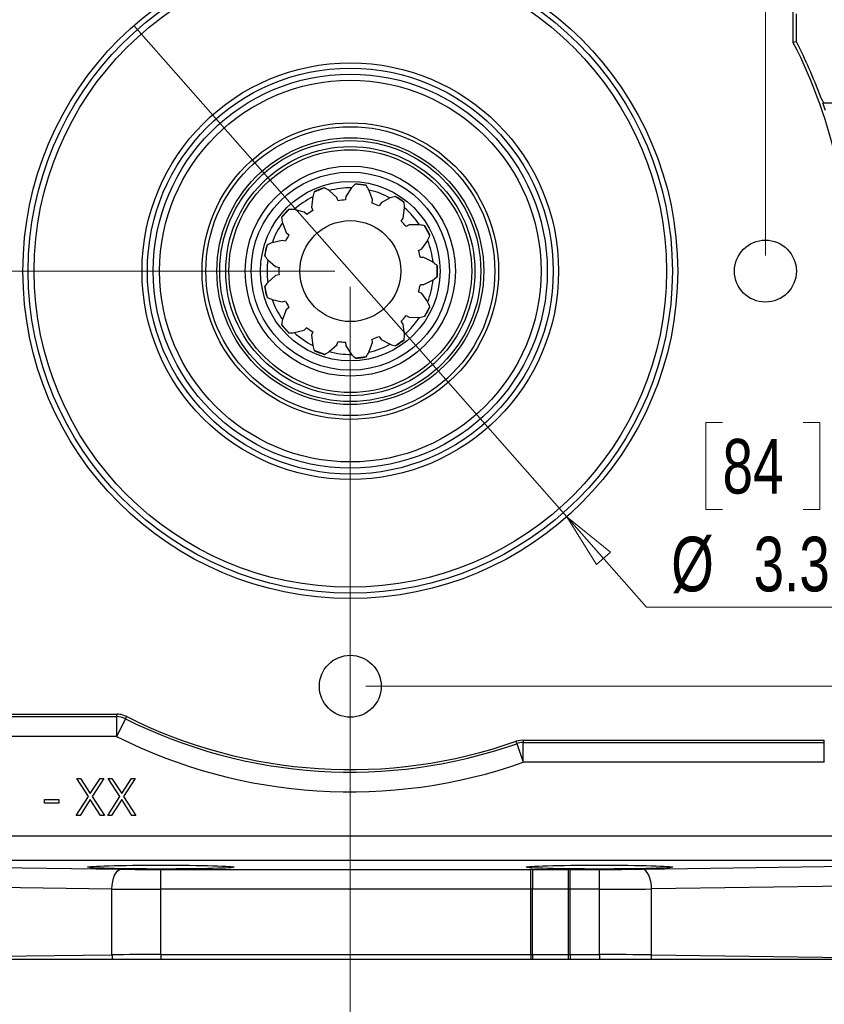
# Model space of a CAD drawing. Header units: inches. Extents: x 0.6 to 16.3, y 0.2 to 11.5.
# Tile 4 of 33: x 3.3 to 5.4, y 4.3 to 6.8. Entities that reach past the tile are written whole.
import ezdxf

# ---------------------------------------------------------------- set-up
doc = ezdxf.new("R2010")
doc.units = ezdxf.units.IN
doc.header["$MEASUREMENT"] = 0
doc.styles.add('SLDTEXTSTYLE0', font='TXT', dxfattribs={"width": 0.75})
doc.dimstyles.new('SLDDIMSTYLE0', dxfattribs={"dimtxt": 0.137795, "dimasz": 0.14, "dimexe": 0, "dimexo": 0.0625, "dimgap": 0.034449, "dimtad": 0, "dimtih": 1, "dimtoh": 1, "dimdec": 1, "dimlfac": 2, "dimrnd": 1e-09, "dimzin": 12, "dimdsep": 46, "dimtxsty": 'SLDTEXTSTYLE0', "dimblk1": 'CLOSED', "dimblk2": 'CLOSED', "dimsah": 1, "dimcen": 0.09, "dimadec": 0, "dimazin": 3, "dimtfac": 1, "dimtdec": 1, "dimtofl": 0, "dimtmove": 0, "dimatfit": 3, "dimldrblk": 'CLOSED', "dimfxl": 0, "dimfrac": 2, "dimtolj": 1, "dimtzin": 12, "dimarcsym": 0})
doc.dimstyles.new('SLDDIMSTYLE2', dxfattribs={"dimtxt": 0.137795, "dimasz": 0.14, "dimexe": 0, "dimexo": 0.0625, "dimgap": 0.034449, "dimtad": 1, "dimdec": 1, "dimlfac": 2, "dimrnd": 1e-09, "dimzin": 12, "dimdsep": 46, "dimtxsty": 'SLDTEXTSTYLE0', "dimblk1": 'CLOSED', "dimblk2": 'CLOSED', "dimsah": 1, "dimcen": 0.09, "dimadec": 0, "dimazin": 3, "dimtfac": 1, "dimtofl": 0, "dimtmove": 0, "dimatfit": 3, "dimldrblk": 'CLOSED', "dimfxl": 0, "dimfrac": 2, "dimtolj": 1, "dimtzin": 12, "dimarcsym": 0})
doc.dimstyles.new('SLDDIMSTYLE3', dxfattribs={"dimtxt": 0.137795, "dimasz": 0.14, "dimexe": 0, "dimexo": 0.0625, "dimgap": 0.034449, "dimtad": 0, "dimtih": 1, "dimtoh": 1, "dimdec": 1, "dimlfac": 2, "dimrnd": 1e-09, "dimzin": 12, "dimdsep": 46, "dimtxsty": 'SLDTEXTSTYLE0', "dimblk1": 'CLOSED', "dimblk2": 'CLOSED', "dimsah": 1, "dimcen": 0.09, "dimadec": 0, "dimazin": 3, "dimtfac": 1, "dimtofl": 0, "dimtmove": 0, "dimatfit": 3, "dimldrblk": 'CLOSED', "dimfxl": 0, "dimfrac": 2, "dimtolj": 1, "dimtzin": 12, "dimarcsym": 0})
doc.dimstyles.new('SLDDIMSTYLE4', dxfattribs={"dimtxt": 0.137795, "dimasz": 0.14, "dimexe": 0, "dimexo": 0.0625, "dimgap": 0.034449, "dimtad": 0, "dimtih": 1, "dimtoh": 1, "dimdec": 1, "dimlfac": 2, "dimrnd": 1e-09, "dimzin": 12, "dimdsep": 46, "dimtxsty": 'SLDTEXTSTYLE0', "dimblk1": 'NONE', "dimblk2": 'CLOSED', "dimsah": 1, "dimcen": 0, "dimadec": 0, "dimazin": 3, "dimtfac": 1, "dimtdec": 1, "dimtmove": 0, "dimatfit": 3, "dimldrblk": 'NONE', "dimfxl": 0, "dimfrac": 2, "dimtolj": 1, "dimtzin": 12, "dimarcsym": 0})
doc.dimstyles.new('SLDDIMSTYLE5', dxfattribs={"dimtxt": 0.137795, "dimasz": 0.14, "dimexe": 0, "dimexo": 0.0625, "dimgap": 0.034449, "dimtad": 1, "dimdec": 1, "dimlfac": 2, "dimrnd": 1e-09, "dimzin": 4, "dimdsep": 46, "dimtxsty": 'SLDTEXTSTYLE0', "dimblk1": 'CLOSED', "dimblk2": 'CLOSED', "dimsah": 1, "dimcen": 0.09, "dimadec": 0, "dimazin": 1, "dimtfac": 1, "dimtofl": 0, "dimtmove": 0, "dimatfit": 3, "dimldrblk": 'CLOSED', "dimfxl": 0, "dimfrac": 2, "dimtolj": 1, "dimtzin": 12, "dimarcsym": 0})

# ---------------------------------------------------------------- blocks, each defined once
blk = doc.blocks.new('_Closed')
at = {"color": 0, "linetype": 'ByBlock', "lineweight": -2}
for p, q in [((-1, 0.166667), (0, 0)), ((-1, 0.166667), (-1, -0.166667)), ((0, 0), (-1, -0.166667)), ((0, 0), (-1, 0))]:
    blk.add_line(p, q, dxfattribs=at)
blk = doc.blocks.new('_D_4')
at = {"color": 7, "linetype": 'Continuous', "lineweight": 0}
for p, q in [((4.202, 7.1734), (6.6192, 7.1734)), ((6.5798, 7.1734), (6.5798, 6.1705)), ((6.4271, 6.1426), (6.3851, 6.1426)), ((6.3851, 6.1426), (6.3851, 5.9238)), ((6.7325, 6.1426), (6.7745, 6.1426)), ((6.7745, 6.1426), (6.7745, 5.9238)), ((6.3851, 5.9238), (6.4271, 5.9238)), ((6.7745, 5.9238), (6.7325, 5.9238)), ((6.5798, 5.0789), (6.5798, 5.7176)), ((4.202, 5.0789), (6.6192, 5.0789))]:
    blk.add_line(p, q, dxfattribs=at)
at = {"color": 7, "linetype": 'Continuous', "lineweight": 18, "xscale": 0.14, "yscale": 0.14}
for p, rotation in [((6.5798, 7.1734, 0.8982), 90.0000000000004), ((6.5798, 5.0789, 0.8982), 270.0000000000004)]:
    blk.add_blockref('_Closed', p, dxfattribs=dict(at, rotation=rotation))
at = {"color": 7, "linetype": 'Continuous', "lineweight": 18, "char_height": 0.1378, "attachment_point": 1, "style": 'SLDTEXTSTYLE0'}
for s, insert in [('106', (6.4271, 6.1014)), ('4.2', (6.4525, 5.8953))]:
    blk.add_mtext(s, dxfattribs=dict(at, insert=insert))
blk = doc.blocks.new('_D_5')
at = {"color": 7, "linetype": 'Continuous', "lineweight": 0}
for p, q in [((3.9811, 8.1117), (3.9391, 8.1117)), ((3.9391, 8.1117), (3.9391, 7.893)), ((4.2865, 8.1117), (4.3285, 8.1117)), ((4.3285, 8.1117), (4.3285, 7.893)), ((3.9391, 7.893), (3.9811, 7.893)), ((4.3285, 7.893), (4.2865, 7.893)), ((3.1153, 6.1655), (3.1153, 7.7262)), ((5.2098, 6.1655), (5.2098, 7.7262)), ((3.1153, 7.6868), (5.2098, 7.6868))]:
    blk.add_line(p, q, dxfattribs=at)
at = {"color": 7, "linetype": 'Continuous', "lineweight": 18, "xscale": 0.14, "yscale": 0.14, "rotation": 180.0000000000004}
blk.add_blockref('_Closed', (3.1153, 7.6868, 0.8982), dxfattribs=at)
at = {"color": 7, "linetype": 'Continuous', "lineweight": 18, "xscale": 0.14, "yscale": 0.14}
blk.add_blockref('_Closed', (5.2098, 7.6868, 0.8982), dxfattribs=at)
at = {"color": 7, "linetype": 'Continuous', "lineweight": 18, "char_height": 0.1378, "attachment_point": 1, "style": 'SLDTEXTSTYLE0'}
for s, insert in [('106', (3.9811, 8.0706)), ('4.2', (4.0065, 7.8644))]:
    blk.add_mtext(s, dxfattribs=dict(at, insert=insert))
blk = doc.blocks.new('_D_6')
at = {"color": 7, "linetype": 'Continuous', "lineweight": 0}
for p, q in [((4.1232, 6.1261), (1.8621, 6.1261)), ((1.9015, 6.1261), (1.9015, 5.8795)), ((1.7997, 5.8515), (1.7577, 5.8515)), ((1.7577, 5.8515), (1.7577, 5.6328)), ((2.0033, 5.8515), (2.0453, 5.8515)), ((2.0453, 5.8515), (2.0453, 5.6328)), ((1.7577, 5.6328), (1.7997, 5.6328)), ((2.0453, 5.6328), (2.0033, 5.6328)), ((1.9015, 4.3897), (1.9015, 5.4266)), ((2.4106, 4.3897), (1.8621, 4.3897))]:
    blk.add_line(p, q, dxfattribs=at)
at = {"color": 7, "linetype": 'Continuous', "lineweight": 18, "xscale": 0.14, "yscale": 0.14}
for p, rotation in [((1.9015, 6.1261, 0.8982), 90.0000000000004), ((1.9015, 4.3897, 0.8982), 270.0000000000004)]:
    blk.add_blockref('_Closed', p, dxfattribs=dict(at, rotation=rotation))
at = {"color": 7, "linetype": 'Continuous', "lineweight": 18, "char_height": 0.1378, "attachment_point": 1, "style": 'SLDTEXTSTYLE0'}
for s, insert in [('88', (1.7997, 5.8104)), ('3.5', (1.7742, 5.6042))]:
    blk.add_mtext(s, dxfattribs=dict(at, insert=insert))
blk = doc.blocks.new('_D_7')
at = {"color": 7, "linetype": 'Continuous', "lineweight": 0}
for p, q in [((3.6165, 6.7457), (4.7087, 5.5066)), ((5.1016, 5.744), (5.0596, 5.744)), ((5.0596, 5.744), (5.0596, 5.5252)), ((5.3052, 5.744), (5.3472, 5.744)), ((5.3472, 5.744), (5.3472, 5.5252)), ((5.0596, 5.5252), (5.1016, 5.5252)), ((5.3472, 5.5252), (5.3052, 5.5252)), ((4.7087, 5.5066), (4.9097, 5.2785)), ((4.9097, 5.2785), (5.4346, 5.2785))]:
    blk.add_line(p, q, dxfattribs=at)
at = {"color": 7, "linetype": 'Continuous', "lineweight": 18, "xscale": 0.14, "yscale": 0.14, "rotation": 131.3937990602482}
blk.add_blockref('_Closed', (4.7087, 5.5066, 0.8982), dxfattribs=at)
at = {"color": 7, "linetype": 'Continuous', "lineweight": 18, "char_height": 0.1378, "attachment_point": 1, "style": 'SLDTEXTSTYLE0'}
for s, insert in [('84', (5.1016, 5.7028)), ('%%c', (4.9722, 5.4561)), ('3.3', (5.1801, 5.4561))]:
    blk.add_mtext(s, dxfattribs=dict(at, insert=insert))
blk = doc.blocks.new('_None')
blk = doc.blocks.new('_D_8')
at = {"color": 7, "linetype": 'Continuous', "lineweight": 0}
for p, q in [((4.1626, 6.0868), (4.1626, 3.7199)), ((2.298, 4.3503), (2.298, 3.7199)), ((2.9184, 4.1842), (2.8764, 4.1842)), ((2.8764, 4.1842), (2.8764, 3.9654)), ((3.1221, 4.1842), (3.164, 4.1842)), ((3.164, 4.1842), (3.164, 3.9654)), ((2.8764, 3.9654), (2.9184, 3.9654)), ((3.164, 3.9654), (3.1221, 3.9654)), ((4.1626, 3.7593), (2.298, 3.7593))]:
    blk.add_line(p, q, dxfattribs=at)
at = {"color": 7, "linetype": 'Continuous', "lineweight": 18, "xscale": 0.14, "yscale": 0.14, "rotation": 180.0000000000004}
blk.add_blockref('_Closed', (2.298, 3.7593, 0.8982), dxfattribs=at)
at = {"color": 7, "linetype": 'Continuous', "lineweight": 18, "xscale": 0.14, "yscale": 0.14}
blk.add_blockref('_Closed', (4.1626, 3.7593, 0.8982), dxfattribs=at)
at = {"color": 7, "linetype": 'Continuous', "lineweight": 18, "char_height": 0.1378, "attachment_point": 1, "style": 'SLDTEXTSTYLE0'}
for s, insert in [('95', (2.9184, 4.1431)), ('3.7', (2.893, 3.9369))]:
    blk.add_mtext(s, dxfattribs=dict(at, insert=insert))
blk = doc.blocks.new('_D_9')
at = {"color": 7, "linetype": 'Continuous', "lineweight": 0}
for p, q in [((4.1626, 6.0868), (4.1626, 3.7199)), ((6.1833, 4.3503), (6.1833, 3.7199)), ((5.0507, 4.1842), (5.0087, 4.1842)), ((5.0087, 4.1842), (5.0087, 3.9654)), ((5.3561, 4.1842), (5.3981, 4.1842)), ((5.3981, 4.1842), (5.3981, 3.9654)), ((5.0087, 3.9654), (5.0507, 3.9654)), ((5.3981, 3.9654), (5.3561, 3.9654)), ((4.1626, 3.7593), (6.1833, 3.7593))]:
    blk.add_line(p, q, dxfattribs=at)
at = {"color": 7, "linetype": 'Continuous', "lineweight": 18, "xscale": 0.14, "yscale": 0.14, "rotation": 180.0000000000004}
blk.add_blockref('_Closed', (4.1626, 3.7593, 0.8982), dxfattribs=at)
at = {"color": 7, "linetype": 'Continuous', "lineweight": 18, "xscale": 0.14, "yscale": 0.14}
blk.add_blockref('_Closed', (6.1833, 3.7593, 0.8982), dxfattribs=at)
at = {"color": 7, "linetype": 'Continuous', "lineweight": 18, "char_height": 0.1378, "attachment_point": 1, "style": 'SLDTEXTSTYLE0'}
for s, insert in [('103', (5.0507, 4.1431)), ('4.0', (5.0761, 3.9369))]:
    blk.add_mtext(s, dxfattribs=dict(at, insert=insert))

msp = doc.modelspace()

# ---------------------------------------------------------------- linework, layer by layer
at = {"color": 7, "linetype": 'Continuous', "lineweight": 25}
for p, q in [((5.2802, 6.7024), (5.2802, 7.0451)), ((5.2881, 6.7043), (5.2881, 6.775)), ((5.2881, 6.7043), (5.2802, 6.7024)), ((5.3547, 6.5504), (5.4029, 6.5504)), ((4.1658, 6.3361), (4.1512, 6.3147)), ((4.0678, 6.3135), (4.0649, 6.2878)), ((4.1285, 6.3119), (4.1092, 6.3293)), ((4.1317, 6.3035), (4.1285, 6.3119)), ((4.1512, 6.3147), (4.1501, 6.3057)), ((4.2188, 6.3065), (4.2097, 6.3308)), ((4.263, 6.3106), (4.2401, 6.2984)), ((4.0649, 6.2878), (4.0681, 6.2793)), ((4.2177, 6.2975), (4.2188, 6.3065)), ((4.2401, 6.2984), (4.235, 6.2909)), ((4.2961, 6.2597), (4.2994, 6.2854)), ((4.0461, 6.2748), (4.021, 6.2812)), ((4.0529, 6.2688), (4.0461, 6.2748)), ((4.291, 6.2523), (4.2961, 6.2597)), ((3.9916, 6.248), (4.001, 6.2239)), ((4.3113, 6.2426), (4.3033, 6.2384)), ((4.3372, 6.2428), (4.3113, 6.2426)), ((4.001, 6.2239), (4.0077, 6.2179)), ((3.9904, 6.2037), (3.9651, 6.1976)), ((3.9991, 6.2015), (3.9904, 6.2037)), ((4.3429, 6.1823), (4.3578, 6.2036)), ((4.3349, 6.1781), (4.3429, 6.1823)), ((4.3484, 6.1602), (4.3393, 6.1602)), ((4.3714, 6.1483), (4.3484, 6.1602)), ((3.9545, 6.1546), (3.9741, 6.1375)), ((3.9741, 6.1375), (3.9828, 6.1354)), ((3.9741, 6.1147), (3.9545, 6.0977)), ((3.9828, 6.1169), (3.9741, 6.1147)), ((4.3393, 6.0921), (4.3484, 6.0921)), ((4.3484, 6.0921), (4.3714, 6.104)), ((4.3429, 6.07), (4.3349, 6.0741)), ((4.3578, 6.0487), (4.3429, 6.07)), ((3.9651, 6.0547), (3.9904, 6.0486)), ((3.9904, 6.0486), (3.9991, 6.0508)), ((4.001, 6.0284), (3.9916, 6.0042)), ((4.0077, 6.0344), (4.001, 6.0284)), ((4.3033, 6.0139), (4.3113, 6.0097)), ((4.2961, 5.9926), (4.291, 6)), ((4.2994, 5.9669), (4.2961, 5.9926)), ((4.3113, 6.0097), (4.3372, 6.0095)), ((4.021, 5.9711), (4.0461, 5.9775)), ((4.0461, 5.9775), (4.0529, 5.9835)), ((4.0681, 5.9729), (4.0649, 5.9645)), ((4.0649, 5.9645), (4.0678, 5.9387)), ((4.235, 5.9613), (4.2401, 5.9539)), ((4.1092, 5.923), (4.1285, 5.9404)), ((4.1285, 5.9404), (4.1317, 5.9488)), ((4.1501, 5.9466), (4.1512, 5.9376)), ((4.1512, 5.9376), (4.1658, 5.9162)), ((4.2097, 5.9215), (4.2188, 5.9458)), ((4.2188, 5.9458), (4.2177, 5.9548)), ((4.2401, 5.9539), (4.263, 5.9417)), ((3.2436, 5.0085), (3.5743, 5.0085)), ((3.2436, 5.0023), (3.5729, 5.0023)), ((3.5729, 5.0023), (3.5729, 4.9523)), ((3.5953, 4.997), (3.5729, 4.9523)), ((3.5729, 4.9523), (3.2436, 4.9523)), ((4.5978, 4.9433), (4.5812, 4.9404)), ((4.5978, 4.9433), (5.3584, 4.9433)), ((5.3584, 4.9371), (5.3584, 4.9433)), ((4.5823, 4.9342), (4.5989, 4.8871)), ((4.5989, 4.9371), (5.3584, 4.9371)), ((4.5989, 4.8871), (4.5989, 4.9371)), ((5.3584, 4.8871), (5.3584, 4.9371)), ((5.3584, 4.8871), (4.5989, 4.8871)), ((3.4724, 4.8466), (3.4821, 4.8466)), ((3.5018, 4.8006), (3.4724, 4.8466)), ((3.4821, 4.8466), (3.5067, 4.8082)), ((3.5067, 4.8082), (3.5312, 4.8466)), ((3.5409, 4.8466), (3.5115, 4.8006)), ((3.5312, 4.8466), (3.5409, 4.8466)), ((3.5517, 4.8466), (3.5614, 4.8466)), ((3.5811, 4.8006), (3.5517, 4.8466)), ((3.5614, 4.8466), (3.586, 4.8082)), ((3.586, 4.8082), (3.6105, 4.8466)), ((3.6202, 4.8466), (3.5908, 4.8006)), ((3.6105, 4.8466), (3.6202, 4.8466)), ((3.3913, 4.7937), (3.4273, 4.7937)), ((3.3913, 4.7841), (3.3913, 4.7937)), ((3.4273, 4.7937), (3.4273, 4.7841)), ((3.4712, 4.7528), (3.5018, 4.8006)), ((3.5115, 4.8006), (3.5421, 4.7528)), ((3.5505, 4.7528), (3.5811, 4.8006)), ((3.5908, 4.8006), (3.6214, 4.7528)), ((3.4273, 4.7841), (3.3913, 4.7841)), ((3.5067, 4.7931), (3.4809, 4.7528)), ((3.5324, 4.7528), (3.5067, 4.7931)), ((3.586, 4.7931), (3.5602, 4.7528)), ((3.6117, 4.7528), (3.586, 4.7931)), ((3.4809, 4.7528), (3.4712, 4.7528)), ((3.5421, 4.7528), (3.5324, 4.7528)), ((3.5602, 4.7528), (3.5505, 4.7528)), ((3.6214, 4.7528), (3.6117, 4.7528)), ((2.6897, 4.7017), (5.5669, 4.7017)), ((2.5417, 4.6312), (3.5838, 4.6175)), ((5.5669, 4.6392), (2.6897, 4.6392)), ((4.8988, 4.6176), (5.9483, 4.6325)), ((3.6848, 4.5669), (3.6848, 4.6169)), ((3.6848, 4.6169), (4.6181, 4.6169)), ((4.7169, 4.5669), (4.7169, 4.6169)), ((4.7169, 4.6169), (4.7911, 4.6169)), ((4.7911, 4.5669), (4.7911, 4.6169)), ((3.5614, 4.5675), (2.45, 4.5821)), ((6.0401, 4.5835), (4.9226, 4.5676)), ((3.5614, 4.4016), (3.5614, 4.5675)), ((4.6181, 4.5669), (3.6848, 4.5669)), ((3.6848, 4.4022), (3.6848, 4.5669)), ((4.6181, 4.4022), (4.6181, 4.5669)), ((4.6219, 4.4022), (4.6219, 4.5669)), ((4.7131, 4.4022), (4.7131, 4.5669)), ((4.7169, 4.4022), (4.7169, 4.5669)), ((4.7911, 4.5669), (4.7169, 4.5669)), ((4.7911, 4.4022), (4.7911, 4.5669)), ((4.9226, 4.4015), (4.9226, 4.5676)), ((2.6553, 4.3897), (3.5614, 4.4016)), ((3.6848, 4.4022), (3.6848, 4.3897)), ((3.6848, 4.4022), (4.6181, 4.4022)), ((4.6181, 4.4022), (4.6181, 4.3897)), ((4.7169, 4.4022), (4.7911, 4.4022)), ((4.7911, 4.4022), (4.7911, 4.3897)), ((4.9226, 4.4015), (5.7527, 4.3897)), ((3.562, 4.3897), (2.6553, 4.3897)), ((4.6181, 4.3897), (3.6848, 4.3897)), ((4.6219, 4.3897), (4.6181, 4.3897)), ((4.7131, 4.3897), (4.6219, 4.3897)), ((4.7169, 4.3897), (4.7131, 4.3897)), ((4.7911, 4.3897), (4.7169, 4.3897)), ((5.7527, 4.3897), (4.922, 4.3897))]:
    msp.add_line(p, q, dxfattribs=at)
at = {"color": 8, "linetype": 'Continuous', "lineweight": 25}
for p, q in [((4.2028, 6.3419), (4.1752, 6.3453)), ((4.3821, 6.1261), (4.3817, 6.1401)), ((4.3817, 6.1122), (4.3821, 6.1261)), ((4.1752, 5.907), (4.2028, 5.9104))]:
    msp.add_line(p, q, dxfattribs=at)
at = {"color": 8, "linetype": 'Continuous', "lineweight": 25, "flags": 128}
for points in [[(4.0979, 6.3359), (4.0728, 6.3264), (4.0719, 6.326)], [(4.2985, 6.2985), (4.2957, 6.3007), (4.2756, 6.3143)], [(4.0078, 6.2818), (3.9932, 6.2658), (3.9894, 6.261)], [(4.363, 6.2156), (4.3593, 6.2235), (4.3501, 6.2403)], [(3.9532, 6.1921), (3.9489, 6.1762), (3.9466, 6.1651)], [(3.9466, 6.0872), (3.9489, 6.0761), (3.9532, 6.0602)], [(4.3501, 6.012), (4.3593, 6.0287), (4.363, 6.0367)], [(3.9894, 5.9913), (3.9932, 5.9865), (4.0078, 5.9705)], [(4.2756, 5.938), (4.2957, 5.9516), (4.2985, 5.9538)], [(4.0719, 5.9263), (4.0728, 5.9258), (4.0979, 5.9164)]]:
    msp.add_lwpolyline(points, dxfattribs=at)
at = {"color": 7, "linetype": 'Continuous', "lineweight": 25, "flags": 128}
for points in [[(3.5729, 5.0023), (3.5734, 5.0046), (3.5743, 5.0085)], [(3.5968, 5.0032), (3.596, 4.9998), (3.5959, 4.9993), (3.5953, 4.997)], [(4.5978, 4.9433), (4.5985, 4.9394), (4.5989, 4.9371)], [(4.5823, 4.9342), (4.5817, 4.9377), (4.5812, 4.9404)], [(3.5614, 4.5675), (3.5619, 4.5771), (3.5633, 4.5864), (3.5654, 4.5949), (3.5681, 4.6025), (3.5715, 4.6087), (3.5753, 4.6134), (3.5795, 4.6163), (3.5838, 4.6175)], [(4.6181, 4.5669), (4.6181, 4.5765), (4.6181, 4.5857), (4.6181, 4.5943), (4.6181, 4.6018), (4.6181, 4.608), (4.6181, 4.6127), (4.6181, 4.6157), (4.6181, 4.6169)], [(4.9226, 4.5676), (4.9221, 4.5772), (4.9207, 4.5865), (4.9184, 4.595), (4.9155, 4.6026), (4.9119, 4.6088), (4.9078, 4.6135), (4.9034, 4.6164), (4.8988, 4.6176)], [(4.7169, 4.4022), (4.7169, 4.4006), (4.7169, 4.399), (4.7169, 4.3975), (4.7169, 4.3959), (4.7169, 4.3943), (4.7169, 4.3928), (4.7169, 4.3912), (4.7169, 4.3897)]]:
    msp.add_lwpolyline(points, dxfattribs=at)
at = {"color": 7, "linetype": 'Continuous', "lineweight": 25}
for centre, radius in [((4.1626, 6.1261), 0.8259), ((4.1626, 6.1261), 0.8125), ((4.1626, 6.1261), 0.7975), ((4.1626, 6.1261), 0.5254), ((4.1626, 6.1261), 0.512), ((4.1626, 6.1261), 0.497), ((4.1626, 6.1261), 0.4813), ((4.1626, 6.1261), 0.374), ((4.1626, 6.1261), 0.3644), ((4.1626, 6.1261), 0.3365), ((4.1626, 6.1261), 0.3292), ((4.1626, 6.1261), 0.3143), ((4.1626, 6.1261), 0.3062), ((4.1626, 6.1261), 0.265), ((4.1626, 6.1261), 0.25), ((4.1626, 6.1261), 0.2265), ((4.1626, 6.1261), 0.1273), ((5.2098, 6.1261), 0.0781), ((4.1626, 5.0789), 0.0781)]:
    msp.add_circle(centre, radius, dxfattribs=at)
for centre, radius, start, end in [((4.1626, 6.1261), 1.2574, 11.9374, 27.2768), ((4.1626, 6.1261), 1.2653, 20.3758, 27.1897), ((4.1626, 6.1261), 0.2201, 107.3077, 114.2308), ((4.0545, 6.2488), 0.0973, 55.7362, 64.0087), ((4.1626, 6.1261), 0.21, 89.1303, 104.7159), ((4.2382, 6.2711), 0.0973, 129.8375, 138.1099), ((4.1626, 6.1261), 0.2201, 79.6154, 86.5385), ((4.1239, 6.285), 0.0973, 28.0439, 36.3164), ((4.1626, 6.1261), 0.21, 116.8226, 132.4082), ((4.1622, 6.2897), 0.0973, 157.5298, 165.8022), ((4.1626, 6.1261), 0.21, 61.438, 77.0236), ((4.2969, 6.2194), 0.0973, 102.1452, 110.4176), ((4.1626, 6.1261), 0.2201, 51.9231, 58.8462), ((4.1626, 6.1261), 0.18, 93.9797, 99.8665), ((4.1626, 6.1261), 0.18, 66.2874, 72.1742), ((4.2021, 6.2848), 0.0973, 0.3516, 8.6241), ((4.1626, 6.1261), 0.21, 33.7457, 49.3313), ((4.1626, 6.1261), 0.2201, 135, 141.9231), ((4.0862, 6.2708), 0.0973, 185.2221, 193.4945), ((4.0098, 6.1845), 0.0973, 83.4285, 91.701), ((4.1626, 6.1261), 0.18, 121.672, 127.5588), ((4.1626, 6.1261), 0.21, 144.5149, 160.1005), ((4.1626, 6.1261), 0.18, 38.5951, 44.4819), ((4.3249, 6.1463), 0.0973, 74.4529, 82.7253), ((4.1626, 6.1261), 0.2201, 24.2308, 31.1538), ((4.1626, 6.1261), 0.18, 149.3643, 155.2511), ((4.2713, 6.2483), 0.0973, 332.6593, 340.9318), ((4.1626, 6.1261), 0.2201, 162.6923, 169.6154), ((4.0002, 6.1068), 0.0973, 111.1208, 119.3933), ((4.1626, 6.1261), 0.21, 6.0533, 21.639), ((4.0278, 6.2187), 0.0973, 212.9144, 221.1869), ((4.1626, 6.1261), 0.18, 10.9028, 16.7896), ((4.1626, 6.1261), 0.21, 172.2072, 187.7928), ((4.1626, 6.1261), 0.18, 177.0566, 182.9434), ((4.3156, 6.0685), 0.0973, 46.7606, 55.033), ((4.1626, 6.1261), 0.2201, 356.5385, 3.4615), ((4.3156, 6.1837), 0.0973, 304.967, 313.2394), ((4.0278, 6.0336), 0.0973, 138.8131, 147.0856), ((4.1626, 6.1261), 0.2201, 190.3846, 197.3077), ((4.1626, 6.1261), 0.18, 343.2104, 349.0972), ((4.1626, 6.1261), 0.21, 338.361, 353.9467), ((4.0002, 6.1454), 0.0973, 240.6067, 248.8792), ((4.1626, 6.1261), 0.21, 199.8995, 215.4851), ((4.1626, 6.1261), 0.18, 204.7489, 210.6357), ((4.1626, 6.1261), 0.2201, 328.8462, 335.7692), ((4.2713, 6.004), 0.0973, 19.0682, 27.3407), ((4.1626, 6.1261), 0.18, 315.5181, 321.4049), ((4.3249, 6.106), 0.0973, 277.2747, 285.5471), ((4.0862, 5.9815), 0.0973, 166.5055, 174.7779), ((4.1626, 6.1261), 0.2201, 218.0769, 225), ((4.1626, 6.1261), 0.21, 310.6687, 326.2543), ((4.0098, 6.0678), 0.0973, 268.299, 276.5715), ((4.1626, 6.1261), 0.21, 227.5918, 243.1774), ((4.1626, 6.1261), 0.18, 232.4412, 238.328), ((4.1626, 6.1261), 0.18, 287.8258, 293.7126), ((4.2021, 5.9675), 0.0973, 351.3759, 359.6484), ((4.1622, 5.9626), 0.0973, 194.1978, 202.4702), ((4.1626, 6.1261), 0.18, 260.1335, 266.0203), ((4.1626, 6.1261), 0.21, 282.9764, 298.562), ((4.2969, 6.0329), 0.0973, 249.5824, 257.8548), ((4.1626, 6.1261), 0.2201, 301.1538, 308.0769), ((4.1626, 6.1261), 0.2201, 245.7692, 252.6923), ((4.0545, 6.0035), 0.0973, 295.9913, 304.2638), ((4.1626, 6.1261), 0.21, 255.2841, 270.8697), ((4.2382, 5.9811), 0.0973, 221.8901, 230.1625), ((4.1239, 5.9673), 0.0973, 323.6836, 331.9561), ((4.1626, 6.1261), 0.2201, 273.4615, 280.3846), ((3.5728, 4.9523), 0.05, 63.3408, 89.9833), ((4.1626, 6.1261), 1.2637, 243.3241, 289.3985), ((4.1626, 6.1261), 1.2574, 243.2594, 289.4451), ((4.1626, 6.1261), 1.3136, 243.3241, 289.3985), ((4.5989, 4.887), 0.05, 90.012, 109.3865), ((6.6896, 4.5786), 2.0677, 178.9395, 180.3246), ((2.6739, 4.5744), 2.0392, 359.79, 1.1945), ((3.6993, 4.403), 0.1379, 180.5876, 185.5345), ((14.0492, 4.4029), 9.4273, 180.00428, 180.08011), ((-2.4339, 4.3889), 7.147, 0.00658, 0.10662), ((4.7931, 4.4029), 0.1296, 354.1546, 359.384)]:
    msp.add_arc(centre, radius, start, end, dxfattribs=at)
for centre, major_axis, ratio, start_param, end_param in [((4.1641, 6.1261), (1.2639, 0), 0.999999, 0.326102, 0.342329), ((3.6848, 4.6228), (0.2256, 0), 0.026186, 4.247975, 4.712389), ((4.618, 4.6), (0.6443, 0), 0.026186, 1.564293, 1.570704), ((4.717, 4.6), (0.6443, 0), 0.026186, 1.570887, 1.577468), ((4.7911, 4.6228), (0.2256, 0), 0.026186, 4.712389, 5.209808), ((3.6848, 4.5728), (0.2756, 0), 0.021435, 4.247975, 4.712389), ((4.618, 4.55), (0.5943, 0), 0.028389, 1.564286, 1.570704), ((4.717, 4.55), (0.5943, 0), 0.028389, 1.570887, 1.577307), ((4.7911, 4.5728), (0.2756, 0), 0.021435, 4.712389, 5.209808), ((3.6848, 4.3966), (0.2756, 0), 0.020247, 1.570796, 2.03521), ((4.618, 4.4194), (0.5943, 0), 0.02894, 4.712482, 4.7189), ((4.717, 4.4194), (0.5943, 0), 0.02894, 4.705879, 4.712298), ((4.7911, 4.3966), (0.2756, 0), 0.020247, 1.073377, 1.570796)]:
    msp.add_ellipse(centre, major_axis=major_axis, ratio=ratio, start_param=start_param, end_param=end_param, dxfattribs=at)
for centre in [(3.6848, 4.6228), (4.7911, 4.6228)]:
    msp.add_ellipse(centre, major_axis=(0.185, 0), ratio=0.026186, dxfattribs=at)
for points, knots in [([(5.358, 6.5504), (5.3579, 6.5506), (5.3571, 6.5514), (5.3558, 6.5533), (5.3542, 6.5557), (5.353, 6.5578), (5.352, 6.5595), (5.3513, 6.5609), (5.3507, 6.5621), (5.3502, 6.5632), (5.3498, 6.5642), (5.3494, 6.5651), (5.3491, 6.5658), (5.3489, 6.5664), (5.3488, 6.5666), (5.3488, 6.5667)], [0, 0, 0, 0, 0.064818, 0.369858, 0.574737, 0.712521, 0.805374, 0.868146, 0.910796, 0.939999, 0.966813, 0.981121, 0.990924, 0.997894, 1, 1, 1, 1]), ([(3.5968, 5.0032), (3.5916, 5.0053), (3.5843, 5.0082), (3.5765, 5.0085), (3.5743, 5.0085)], [0, 0, 0, 0, 0.7220526, 1, 1, 1, 1]), ([(4.6222, 4.6169), (4.6312, 4.6169), (4.6491, 4.6169), (4.6793, 4.6169), (4.7004, 4.6169), (4.7127, 4.6169)], [0, 0, 0, 0, 0.297029, 0.594063, 1, 1, 1, 1]), ([(4.7131, 4.5669), (4.7008, 4.5669), (4.6793, 4.5669), (4.6489, 4.5669), (4.6309, 4.5669), (4.6219, 4.5669)], [0, 0, 0, 0, 0.405466, 0.705845, 1, 1, 1, 1]), ([(4.6219, 4.4022), (4.6341, 4.4022), (4.6554, 4.4022), (4.6858, 4.4022), (4.7041, 4.4022), (4.7131, 4.4022)], [0, 0, 0, 0, 0.399981, 0.702402, 1, 1, 1, 1]), ([(3.6848, 4.3897), (3.6696, 4.3897), (3.6386, 4.3897), (3.5972, 4.3897), (3.5725, 4.3897), (3.562, 4.3897)], [0, 0, 0, 0, 0.359791, 0.730017, 1, 1, 1, 1]), ([(4.922, 4.3897), (4.9082, 4.3897), (4.8802, 4.3897), (4.8358, 4.3897), (4.8056, 4.3897), (4.7911, 4.3897)], [0, 0, 0, 0, 0.335816, 0.68137, 1, 1, 1, 1])]:
    msp.add_open_spline(points, degree=3, knots=knots, dxfattribs=at)

# ---------------------------------------------------------------- dimensions: what is measured, and where the dimension line sits
at = {"color": 7, "linetype": 'Continuous', "lineweight": 18}
for base, p1, p2, dimstyle, picture, middle in [((5.2098, 7.6868), (3.1153, 6.1261), (5.2098, 6.1261), 'SLDDIMSTYLE2', '_D_5', (4.1338, 7.6868)), ((2.298, 3.7593), (4.1626, 6.1261), (2.298, 4.3897), 'SLDDIMSTYLE2', '_D_8', (3.0202, 3.7593)), ((6.1833, 3.7593), (4.1626, 6.1261), (6.1833, 4.3897), 'SLDDIMSTYLE5', '_D_9', (5.2034, 3.7593))]:
    dim = msp.add_linear_dim(base=base, p1=p1, p2=p2, dimstyle=dimstyle, dxfattribs=at)
    dim.commit()
    dim.dimension.update_dxf_attribs({"geometry": picture, "text_midpoint": middle, "dimtype": 160})
for base, p1, p2, dimstyle, picture, middle in [((6.5798, 5.0789), (4.1626, 7.1734), (4.1626, 5.0789), 'SLDDIMSTYLE3', '_D_4', (6.5798, 5.9441)), ((1.9015, 4.3897), (4.1626, 6.1261), (2.45, 4.3897), 'SLDDIMSTYLE0', '_D_6', (1.9015, 5.653))]:
    dim = msp.add_linear_dim(base=base, p1=p1, p2=p2, angle=90, dimstyle=dimstyle, dxfattribs=at)
    dim.commit()
    dim.dimension.update_dxf_attribs({"geometry": picture, "text_midpoint": middle, "dimtype": 160})
dim = msp.add_diameter_dim_2p(p1=(3.6165, 6.7457), p2=(4.7087, 5.5066), dimstyle='SLDDIMSTYLE4', dxfattribs=at)
dim.commit()
dim.dimension.update_dxf_attribs({"geometry": '_D_7', "text_midpoint": (5.2034, 5.5252), "dimtype": 163})

doc.saveas('drawing.dxf')
